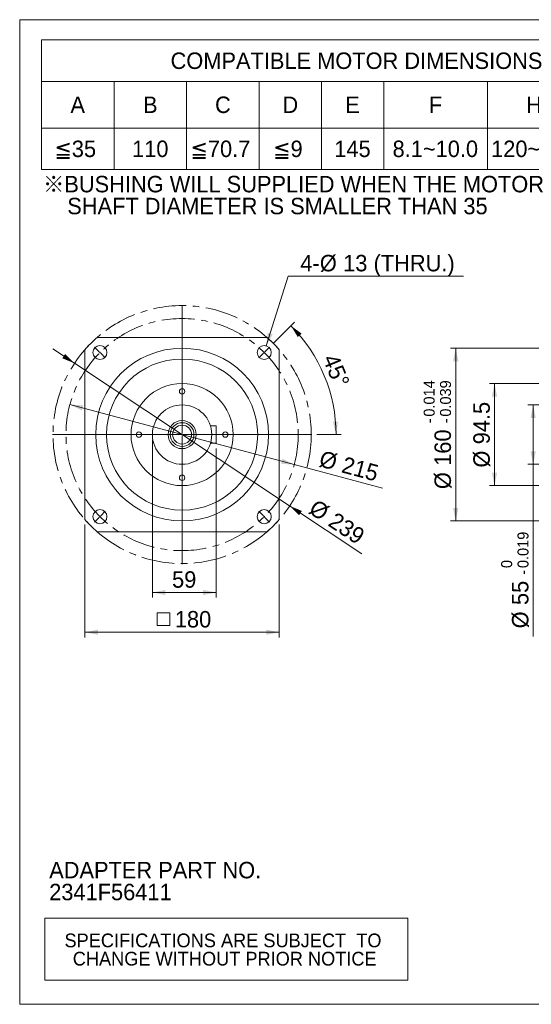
# Model space of a CAD drawing. Header units: millimetres. Extents: x 48 to 1378, y 48 to 960.
# Tile 1 of 4: x 48 to 522, y 48 to 960. Entities that reach past the tile are written whole.
import ezdxf

# ---------------------------------------------------------------- set-up
doc = ezdxf.new("R2010")
doc.units = ezdxf.units.MM
doc.header["$LTSCALE"] = 4.8
doc.linetypes.add('CENTER', pattern=[10.16, 6.35, -1.27, 1.27, -1.27])
doc.styles.add('SLDTEXTSTYLE0', font='ARIAL.TTF', dxfattribs={"width": 0.948})
doc.styles.add('SLDTEXTSTYLE4', font='ARIAL.TTF', dxfattribs={"width": 0.948, "bigfont": 'bigfont'})
doc.styles.add('SLDTEXTSTYLE5', font='MINGLIU.TTC', dxfattribs={"bigfont": 'bigfont'})
doc.dimstyles.new('SLDDIMSTYLE0', dxfattribs={"dimtxt": 14.793516, "dimasz": 12, "dimexe": 0, "dimexo": 0.0625, "dimgap": 3.698379, "dimtad": 1, "dimdec": 4, "dimrnd": 1e-09, "dimzin": 12, "dimdsep": 46, "dimtxsty": 'SLDTEXTSTYLE0', "dimsah": 1, "dimcen": 0.09, "dimadec": 0, "dimazin": 0, "dimtfac": 1, "dimtdec": 4, "dimtmove": 0, "dimatfit": 3, "dimfxl": 0, "dimtolj": 1, "dimtzin": 12, "dimarcsym": 0})
doc.dimstyles.new('SLDDIMSTYLE1', dxfattribs={"dimtxt": 14.793516, "dimasz": 12, "dimexe": 0, "dimexo": 0.0625, "dimgap": 3.698379, "dimtad": 0, "dimtih": 1, "dimtoh": 1, "dimdec": 4, "dimrnd": 1e-09, "dimzin": 12, "dimdsep": 46, "dimtxsty": 'SLDTEXTSTYLE0', "dimsah": 1, "dimcen": 0.09, "dimadec": 0, "dimazin": 0, "dimtfac": 1, "dimtdec": 4, "dimtofl": 0, "dimtmove": 0, "dimatfit": 3, "dimfxl": 0, "dimtolj": 1, "dimtzin": 12, "dimarcsym": 0})
doc.dimstyles.new('SLDDIMSTYLE2', dxfattribs={"dimtxt": 14.793516, "dimasz": 12, "dimexe": 0, "dimexo": 0.0625, "dimgap": 3.698379, "dimtad": 1, "dimdec": 4, "dimrnd": 1e-09, "dimzin": 12, "dimdsep": 46, "dimtxsty": 'SLDTEXTSTYLE0', "dimsah": 1, "dimcen": 0.09, "dimadec": 0, "dimazin": 0, "dimtfac": 1, "dimtdec": 4, "dimtofl": 0, "dimtmove": 0, "dimatfit": 3, "dimfxl": 0, "dimtolj": 1, "dimtzin": 12, "dimarcsym": 0})
doc.dimstyles.new('SLDDIMSTYLE3', dxfattribs={"dimtxt": 14.793516, "dimasz": 12, "dimexe": 0, "dimexo": 0.0625, "dimgap": 3.698379, "dimtad": 1, "dimdec": 4, "dimlfac": 4.8, "dimzin": 12, "dimdsep": 46, "dimtxsty": 'SLDTEXTSTYLE0', "dimsah": 1, "dimcen": 0.09, "dimadec": 4, "dimazin": 0, "dimtfac": 1, "dimtdec": 4, "dimtofl": 0, "dimtmove": 0, "dimatfit": 3, "dimfxl": 0, "dimtolj": 1, "dimtzin": 12, "dimarcsym": 0})
doc.dimstyles.new('SLDDIMSTYLE6', dxfattribs={"dimtxt": 14.793516, "dimasz": 12, "dimexe": 0, "dimexo": 0.0625, "dimgap": 3.698379, "dimtad": 1, "dimdec": 4, "dimrnd": 1e-09, "dimzin": 12, "dimdsep": 46, "dimtxsty": 'SLDTEXTSTYLE0', "dimsah": 1, "dimcen": 0.09, "dimadec": 0, "dimazin": 0, "dimtol": 1, "dimtp": -0.014, "dimtm": 0.039, "dimtfac": 1, "dimtdec": 3, "dimtofl": 0, "dimtmove": 0, "dimatfit": 3, "dimfxl": 0, "dimtolj": 1, "dimarcsym": 0})
doc.dimstyles.new('SLDDIMSTYLE7', dxfattribs={"dimtxt": 14.793516, "dimasz": 12, "dimexe": 0, "dimexo": 0.0625, "dimgap": 3.698379, "dimtad": 1, "dimdec": 4, "dimrnd": 1e-09, "dimzin": 12, "dimdsep": 46, "dimtxsty": 'SLDTEXTSTYLE0', "dimsah": 1, "dimcen": 0.09, "dimadec": 0, "dimazin": 0, "dimtol": 1, "dimtm": 0.019, "dimtfac": 1, "dimtdec": 3, "dimtofl": 0, "dimtmove": 0, "dimatfit": 3, "dimfxl": 0, "dimtolj": 1, "dimarcsym": 0})

# ---------------------------------------------------------------- blocks, each defined once
blk = doc.blocks.new('SW_NOTE_0')
at = {"color": 0, "linetype": 'Continuous', "lineweight": 0, "char_height": 15.24, "attachment_point": 1, "style": 'SLDTEXTSTYLE0'}
for s, insert in [('ADAPTER PART NO.', (0, 19.65)), ('2341F56411', (0, -0.67))]:
    blk.add_mtext(s, dxfattribs=dict(at, insert=insert))
blk = doc.blocks.new('SW_NOTE_1')
at = {"color": 0, "linetype": 'Continuous', "lineweight": 0, "char_height": 15.24, "attachment_point": 1}
for s, insert, style in [('\\M+181A6BUSHING WILL SUPPLIED WHEN THE MOTOR', (0, 19.65), 'SLDTEXTSTYLE4'), ('    SHAFT DIAMETER IS SMALLER THAN 35', (0, -0.67), 'SLDTEXTSTYLE0')]:
    blk.add_mtext(s, dxfattribs=dict(at, insert=insert, style=style))
blk = doc.blocks.new('SW_TABLEANNOTATION_0')
at = {"color": 0, "linetype": 'Continuous', "lineweight": 0}
for p, q in [((0, 0), (0, -120)), ((585.6, 0), (0, 0)), ((585.6, -120), (585.6, 0)), ((0, -38.4), (585.6, -38.4)), ((67.2, -38.4), (67.2, -120)), ((134.4, -38.4), (134.4, -120)), ((201.6, -38.4), (201.6, -120)), ((259.2, -38.4), (259.2, -120)), ((316.8, -38.4), (316.8, -120)), ((412.8, -38.4), (412.8, -120)), ((499.2, -38.4), (499.2, -120)), ((0, -81.6), (585.6, -81.6)), ((0, -120), (585.6, -120))]:
    blk.add_line(p, q, dxfattribs=at)
at = {"color": 0, "linetype": 'Continuous', "lineweight": 0, "char_height": 15.24, "attachment_point": 1}
for s, insert, style in [('COMPATIBLE MOTOR DIMENSIONS', (119.52, -11.65), 'SLDTEXTSTYLE0'), ('A', (26.83, -52.45), 'SLDTEXTSTYLE0'), ('B', (94.03, -52.45), 'SLDTEXTSTYLE0'), ('C', (160.66, -52.45), 'SLDTEXTSTYLE0'), ('D', (223.06, -52.45), 'SLDTEXTSTYLE0'), ('E', (281.23, -52.45), 'SLDTEXTSTYLE0'), ('F', (358.59, -52.45), 'SLDTEXTSTYLE0'), ('H', (448.66, -52.45), 'SLDTEXTSTYLE0'), ('L', (536.76, -52.45), 'SLDTEXTSTYLE0'), ('\\M+1818535', (12.15, -93.25), 'SLDTEXTSTYLE4'), ('110', (83.87, -93.25), 'SLDTEXTSTYLE0'), ('\\M+1818570.7', (138.08, -93.25), 'SLDTEXTSTYLE4'), ('\\M+181859', (214.6, -93.25), 'SLDTEXTSTYLE4'), ('145', (271.07, -93.25), 'SLDTEXTSTYLE0'), ('8.1~10.0', (325.01, -93.25), 'SLDTEXTSTYLE0'), ('120~160', (416.21, -93.25), 'SLDTEXTSTYLE0'), ('\\M+18186', (507.4, -93.73), 'SLDTEXTSTYLE5'), ('C-9.5', (527.72, -93.4), 'SLDTEXTSTYLE0')]:
    blk.add_mtext(s, dxfattribs=dict(at, insert=insert, style=style))
blk = doc.blocks.new('SW_TABLEANNOTATION_1')
at = {"color": 0, "linetype": 'Continuous', "lineweight": 0}
for p, q in [((0, 0), (0, -57.6)), ((336, 0), (0, 0)), ((336, -57.6), (336, 0)), ((0, -57.6), (336, -57.6))]:
    blk.add_line(p, q, dxfattribs=at)
at = {"color": 0, "linetype": 'Continuous', "lineweight": 0, "char_height": 12.7, "attachment_point": 1, "style": 'SLDTEXTSTYLE0'}
for s, insert in [('SPECIFICATIONS ARE SUBJECT  TO ', (18.28, -14.32)), ('CHANGE WITHOUT PRIOR NOTICE', (25.95, -31.26))]:
    blk.add_mtext(s, dxfattribs=dict(at, insert=insert))
blk = doc.blocks.new('*D10')
at = {"color": 7, "linetype": 'Continuous', "lineweight": 0}
for q in [(94.48, 603.52), (383.92, 525.96)]:
    blk.add_line((302.16, 547.87), q, dxfattribs=at)
for points in [[(94.48, 603.52), (105.45, 598.09), (106.69, 602.73)], [(302.16, 547.87), (291.19, 553.29), (289.94, 548.66)]]:
    blk.add_solid(points, dxfattribs=at)
at = {"color": 7, "linetype": 'Continuous', "lineweight": 0, "char_height": 15.24, "attachment_point": 1, "rotation": 345, "style": 'SLDTEXTSTYLE0'}
for s, insert in [('%%c', (328.08, 561.23)), ('215', (348.92, 555.65))]:
    blk.add_mtext(s, dxfattribs=dict(at, insert=insert))
blk = doc.blocks.new('*D11')
at = {"color": 7, "linetype": 'Continuous', "lineweight": 0}
for p, q in [((98.75, 641.77), (78.76, 655.05)), ((297.88, 509.61), (98.75, 641.77)), ((297.88, 509.61), (364.56, 465.35))]:
    blk.add_line(p, q, dxfattribs=at)
for points in [[(98.75, 641.77), (90.08, 650.41), (87.43, 646.41)], [(297.88, 509.61), (306.56, 500.97), (309.21, 504.97)]]:
    blk.add_solid(points, dxfattribs=at)
at = {"color": 7, "linetype": 'Continuous', "lineweight": 0, "char_height": 15.24, "attachment_point": 1, "rotation": 326.42752, "style": 'SLDTEXTSTYLE0'}
for s, insert in [('%%c', (322.87, 516.57)), ('239', (340.85, 504.64))]:
    blk.add_mtext(s, dxfattribs=dict(at, insert=insert))
blk = doc.blocks.new('*D12')
at = {"color": 7, "linetype": 'Continuous', "lineweight": 0}
for p, q in [((276.28, 657.91), (296.53, 722.52)), ((296.53, 722.52), (458.85, 722.52))]:
    blk.add_line(p, q, dxfattribs=at)
blk.add_solid([(276.28, 657.91), (282.16, 668.64), (277.58, 670.08)], dxfattribs=at)
at = {"color": 7, "linetype": 'Continuous', "lineweight": 0, "char_height": 15.24, "attachment_point": 1, "style": 'SLDTEXTSTYLE0'}
for s, insert in [('4-', (307.75, 742.16)), ('%%c', (325.82, 742.16)), ('13', (347.39, 742.16)), (' (THRU.)', (369.96, 742.16))]:
    blk.add_mtext(s, dxfattribs=dict(at, insert=insert))
blk = doc.blocks.new('*D13')
at = {"color": 7, "linetype": 'Continuous', "lineweight": 0}
for p, q in [((170.82, 570.89), (170.82, 424.67)), ((229.82, 562.89), (229.82, 424.67)), ((229.82, 429.47), (170.82, 429.47))]:
    blk.add_line(p, q, dxfattribs=at)
for points in [[(170.82, 429.47), (182.82, 427.07), (182.82, 431.87)], [(229.82, 429.47), (217.82, 431.87), (217.82, 427.07)]]:
    blk.add_solid(points, dxfattribs=at)
at = {"color": 7, "linetype": 'Continuous', "lineweight": 0, "insert": (189.04, 449.12), "char_height": 15.24, "attachment_point": 1, "style": 'SLDTEXTSTYLE0'}
blk.add_mtext('59', dxfattribs=at)
blk = doc.blocks.new('SW_SYMBOL_MOD_BOX')
at = {"color": 0, "linetype": 'Continuous', "lineweight": 0}
for p, q in [((960, 960), (960, 3840)), ((960, 3840), (3840, 3840)), ((3840, 3840), (3840, 960)), ((960, 960), (3840, 960))]:
    blk.add_line(p, q, dxfattribs=at)
blk = doc.blocks.new('*D14')
at = {"color": 7, "linetype": 'Continuous', "lineweight": 0}
for p, q in [((108.32, 492.28), (108.32, 387.84)), ((288.32, 492.28), (288.32, 387.84)), ((108.32, 392.64), (288.32, 392.64))]:
    blk.add_line(p, q, dxfattribs=at)
for points in [[(108.32, 392.64), (120.32, 390.24), (120.32, 395.04)], [(288.32, 392.64), (276.32, 395.04), (276.32, 390.24)]]:
    blk.add_solid(points, dxfattribs=at)
at = {"color": 7, "linetype": 'Continuous', "lineweight": 0, "xscale": 0.004092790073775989, "yscale": 0.004092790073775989, "zscale": 0.004092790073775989, "rotation": 360.0000000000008}
blk.add_blockref('SW_SYMBOL_MOD_BOX', (171.17, 394.84), dxfattribs=at)
at = {"color": 7, "linetype": 'Continuous', "lineweight": 0, "insert": (191.61, 412.28), "char_height": 15.24, "attachment_point": 1, "style": 'SLDTEXTSTYLE0'}
blk.add_mtext('180', dxfattribs=at)
blk = doc.blocks.new('*D16')
at = {"color": 7, "linetype": 'Continuous', "lineweight": 0}
for p, q in [((282.68, 660.05), (302.47, 679.85)), ((323.12, 575.69), (345.62, 575.69))]:
    blk.add_line(p, q, dxfattribs=at)
blk.add_arc((198.32, 575.69), 142.5, 0, 45, dxfattribs=at)
for points in [[(299.08, 676.45), (305.43, 666), (308.97, 669.24)], [(340.82, 575.69), (342.71, 587.78), (337.92, 587.58)]]:
    blk.add_solid(points, dxfattribs=at)
at = {"color": 7, "linetype": 'Continuous', "lineweight": 0, "insert": (342.25, 651.92), "char_height": 15.24, "attachment_point": 1, "rotation": 292.5, "style": 'SLDTEXTSTYLE0'}
blk.add_mtext('45°', dxfattribs=at)
blk = doc.blocks.new('SW_CENTERMARKSYMBOL_0')
at = {"color": 0, "linetype": 'Continuous', "lineweight": 0}
for p, q in [((-152.74, 152.74), (-156.98, 156.98)), ((0.71, 152.74), (4.95, 156.98)), ((-152.03, 152.03), (-152.38, 152.38)), ((-152.03, 152.03), (-151.67, 151.67)), ((-151.32, 151.32), (-147.08, 147.08)), ((-0.71, 151.32), (-4.95, 147.08)), ((0, 152.03), (-0.35, 151.67)), ((0, 152.03), (0.35, 152.38)), ((-152.03, 0), (-151.67, 0.35)), ((-151.32, 0.71), (-147.08, 4.95)), ((-0.71, 0.71), (-4.95, 4.95)), ((0, 0), (-0.35, 0.35)), ((0, 0), (0.35, -0.35)), ((-152.74, -0.71), (-156.98, -4.95)), ((-152.03, 0), (-152.38, -0.35)), ((0.71, -0.71), (4.95, -4.95))]:
    blk.add_line(p, q, dxfattribs=at)
for start, end in [(135, 135.26649), (134.73351, 135), (45, 45.26649), (44.73351, 45), (224.73351, 225), (314.73351, 315), (315, 315.26649), (225, 225.26649)]:
    blk.add_arc((-76.01, 76.01), 107.5, start, end, dxfattribs=at)
blk = doc.blocks.new('SW_CENTERMARKSYMBOL_1')
at = {"color": 0, "linetype": 'Continuous', "lineweight": 0}
for p, q in [((0, 1), (0, 120)), ((-1, 0), (-120, 0)), ((0, 0), (-0.5, 0)), ((0, 0), (0, 0.5)), ((0, 0), (0, -0.5)), ((0, 0), (0.5, 0)), ((1, 0), (120, 0)), ((0, -1), (0, -120))]:
    blk.add_line(p, q, dxfattribs=at)
blk = doc.blocks.new('*D24')
at = {"color": 7, "linetype": 'Continuous', "lineweight": 0}
for p, q in [((663.54, 655.69), (446.8, 655.69)), ((451.6, 655.69), (451.6, 495.69)), ((663.54, 495.69), (446.8, 495.69))]:
    blk.add_line(p, q, dxfattribs=at)
for points in [[(451.6, 655.69), (449.2, 643.69), (454, 643.69)], [(451.6, 495.69), (454, 507.69), (449.2, 507.69)]]:
    blk.add_solid(points, dxfattribs=at)
at = {"color": 7, "linetype": 'Continuous', "lineweight": 0, "attachment_point": 1, "rotation": 90, "style": 'SLDTEXTSTYLE0'}
for s, insert, char_height in [('0.014', (421.93, 592.31), 10.16), ('0.039', (437.07, 592.31), 10.16), ('-', (421.93, 586.11), 10.16), ('-', (437.07, 586.11), 10.16), ('160', (431.95, 546.79), 15.24), ('%%c', (431.95, 525.21), 15.24)]:
    blk.add_mtext(s, dxfattribs=dict(at, insert=insert, char_height=char_height))
blk = doc.blocks.new('*D25')
at = {"color": 7, "linetype": 'Continuous', "lineweight": 0}
for p, q in [((660.54, 622.94), (482.72, 622.94)), ((487.52, 622.94), (487.52, 528.44)), ((660.54, 528.44), (482.72, 528.44))]:
    blk.add_line(p, q, dxfattribs=at)
for points in [[(487.52, 622.94), (485.12, 610.94), (489.92, 610.94)], [(487.52, 528.44), (489.92, 540.44), (485.12, 540.44)]]:
    blk.add_solid(points, dxfattribs=at)
at = {"color": 7, "linetype": 'Continuous', "lineweight": 0, "char_height": 15.24, "attachment_point": 1, "rotation": 90, "style": 'SLDTEXTSTYLE0'}
for s, insert in [('94.5', (467.87, 566.73)), ('%%c', (467.87, 545.15))]:
    blk.add_mtext(s, dxfattribs=dict(at, insert=insert))
blk = doc.blocks.new('*D30')
at = {"color": 7, "linetype": 'Continuous', "lineweight": 0}
for p, q in [((578.54, 603.19), (518.5, 603.19)), ((523.3, 603.19), (523.3, 548.19)), ((578.54, 548.19), (518.5, 548.19)), ((523.3, 548.19), (523.3, 388.63))]:
    blk.add_line(p, q, dxfattribs=at)
for points in [[(523.3, 603.19), (520.9, 591.19), (525.7, 591.19)], [(523.3, 548.19), (525.7, 560.19), (520.9, 560.19)]]:
    blk.add_solid(points, dxfattribs=at)
at = {"color": 7, "linetype": 'Continuous', "lineweight": 0, "attachment_point": 1, "rotation": 90, "style": 'SLDTEXTSTYLE0'}
for s, insert, char_height in [('0.019', (508.78, 452.05), 10.16), ('0', (493.63, 452.05), 10.16), ('-', (508.78, 445.85), 10.16), ('55', (503.66, 417.83), 15.24), ('%%c', (503.66, 396.25), 15.24)]:
    blk.add_mtext(s, dxfattribs=dict(at, insert=insert, char_height=char_height))

msp = doc.modelspace()

# ---------------------------------------------------------------- linework, layer by layer
at = {"color": 7, "linetype": 'Continuous', "lineweight": 0}
for p, q in [((48, 960), (1377.6, 960)), ((48, 48), (48, 960)), ((48, 48), (1377.6, 48))]:
    msp.add_line(p, q, dxfattribs=at)
at = {"color": 7, "linetype": 'Continuous', "lineweight": 15}
for p, q in [((276.932988, 665.692198), (119.703862, 665.692198)), ((108.318421, 654.306758), (108.318421, 497.077632)), ((288.318428, 497.077632), (288.318428, 654.306758)), ((229.818425, 583.692195), (224.62907, 583.692195)), ((229.818425, 583.692195), (229.818425, 567.692195)), ((229.818425, 567.692195), (224.62907, 567.692195)), ((119.703862, 485.692191), (276.932988, 485.692191))]:
    msp.add_line(p, q, dxfattribs=at)
at = {"color": 7, "linetype": 'CENTER', "lineweight": 0}
for radius in [119.5, 107.5]:
    msp.add_circle((198.318425, 575.692195), radius, dxfattribs=at)
at = {"color": 7, "linetype": 'Continuous', "lineweight": 15}
for centre, radius in [((122.304446, 651.706174), 6.5), ((274.332404, 651.706174), 6.5), ((198.318425, 575.692195), 80), ((198.318425, 575.692195), 70), ((198.318425, 575.692195), 47.25), ((198.318425, 615.692195), 2.5), ((198.318425, 575.692195), 27.5), ((198.318425, 575.692195), 13), ((198.318425, 575.692195), 11), ((198.318425, 575.692195), 8.75), ((158.318425, 575.692195), 2.5), ((238.318425, 575.692195), 2.5), ((198.318425, 535.692195), 2.5), ((122.304446, 499.678216), 6.5), ((274.332404, 499.678216), 6.5)]:
    msp.add_circle(centre, radius, dxfattribs=at)
for start, end in [(131.137056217, 138.862943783), (41.137056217, 48.862943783), (221.137056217, 228.862943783), (311.137056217, 318.862943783)]:
    msp.add_arc((198.318425, 575.692195), 119.5, start, end, dxfattribs=at)

# ---------------------------------------------------------------- block references
at = {"color": 7, "linetype": 'Continuous', "lineweight": 0}
for name, p in [('SW_TABLEANNOTATION_0', (68.14072, 941.258627)), ('SW_NOTE_1', (69.6, 795.68)), ('SW_CENTERMARKSYMBOL_1', (198.318425, 575.692195)), ('SW_CENTERMARKSYMBOL_0', (274.332404, 499.678216)), ('SW_NOTE_0', (75.297986, 160.277201)), ('SW_TABLEANNOTATION_1', (71.18573, 127.87391))]:
    msp.add_blockref(name, p, dxfattribs=at)

# ---------------------------------------------------------------- dimensions: what is measured, and where the dimension line sits
dim = msp.add_diameter_dim_2p(p1=(272.387865, 645.503854), p2=(276.276942, 657.908494), text='4-<> (THRU.)', dimstyle='SLDDIMSTYLE1', dxfattribs=at)
dim.commit()
dim.dimension.update_dxf_attribs({"geometry": '*D12', "text_midpoint": (379.49216, 733.873471), "dimtype": 163})
dim = msp.add_angular_dim_2l(base=(329.970061, 630.224088), line1=((318.318425, 575.692195), (78.318425, 575.692195)), line2=((279.282151, 656.655921), (269.382656, 646.756426)), dimstyle='SLDDIMSTYLE3', dxfattribs=at)
dim.commit()
dim.dimension.update_dxf_attribs({"geometry": '*D16', "text_midpoint": (329.970061, 630.224088), "dimtype": 162})
for p1, p2, picture, middle in [((297.884268, 509.609725), (98.752581, 641.774665), '*D11', (335.444703, 484.680711)), ((302.155451, 547.869148), (94.481399, 603.515242), '*D10', (350.17517, 535.002364))]:
    dim = msp.add_diameter_dim_2p(p1=p1, p2=p2, dimstyle='SLDDIMSTYLE0', dxfattribs=at)
    dim.commit()
    dim.dimension.update_dxf_attribs({"geometry": picture, "text_midpoint": middle, "dimtype": 163})
for base, p1, p2, dimstyle, picture, middle in [((451.597669, 495.692195), (668.342784, 655.692195), (668.342784, 495.692195), 'SLDDIMSTYLE6', '*D24', (451.597669, 575.692195)), ((487.520358, 528.442195), (665.342784, 622.942195), (665.342784, 528.442195), 'SLDDIMSTYLE2', '*D25', (487.520358, 575.692195)), ((523.301795, 548.192195), (583.342784, 603.192195), (583.342784, 548.192195), 'SLDDIMSTYLE7', '*D30', (523.301795, 441.08346))]:
    dim = msp.add_linear_dim(base=base, p1=p1, p2=p2, angle=90, text='%%c<>', dimstyle=dimstyle, dxfattribs=at)
    dim.commit()
    dim.dimension.update_dxf_attribs({"geometry": picture, "text_midpoint": middle, "dimtype": 160})
dim = msp.add_linear_dim(base=(170.818425, 429.46978), p1=(229.818425, 567.692195), p2=(170.818425, 575.692195), dimstyle='SLDDIMSTYLE2', dxfattribs=at)
dim.commit()
dim.dimension.update_dxf_attribs({"geometry": '*D13', "text_midpoint": (200.318425, 429.46978), "dimtype": 160})
dim = msp.add_linear_dim(base=(288.318425, 392.638119), p1=(108.318425, 497.077629), p2=(288.318425, 497.077629), text='{\\fGDT;o}<>', dimstyle='SLDDIMSTYLE2', dxfattribs=at)
dim.commit()
dim.dimension.update_dxf_attribs({"geometry": '*D14', "text_midpoint": (198.318425, 392.638119), "dimtype": 160})

doc.saveas('drawing.dxf')
